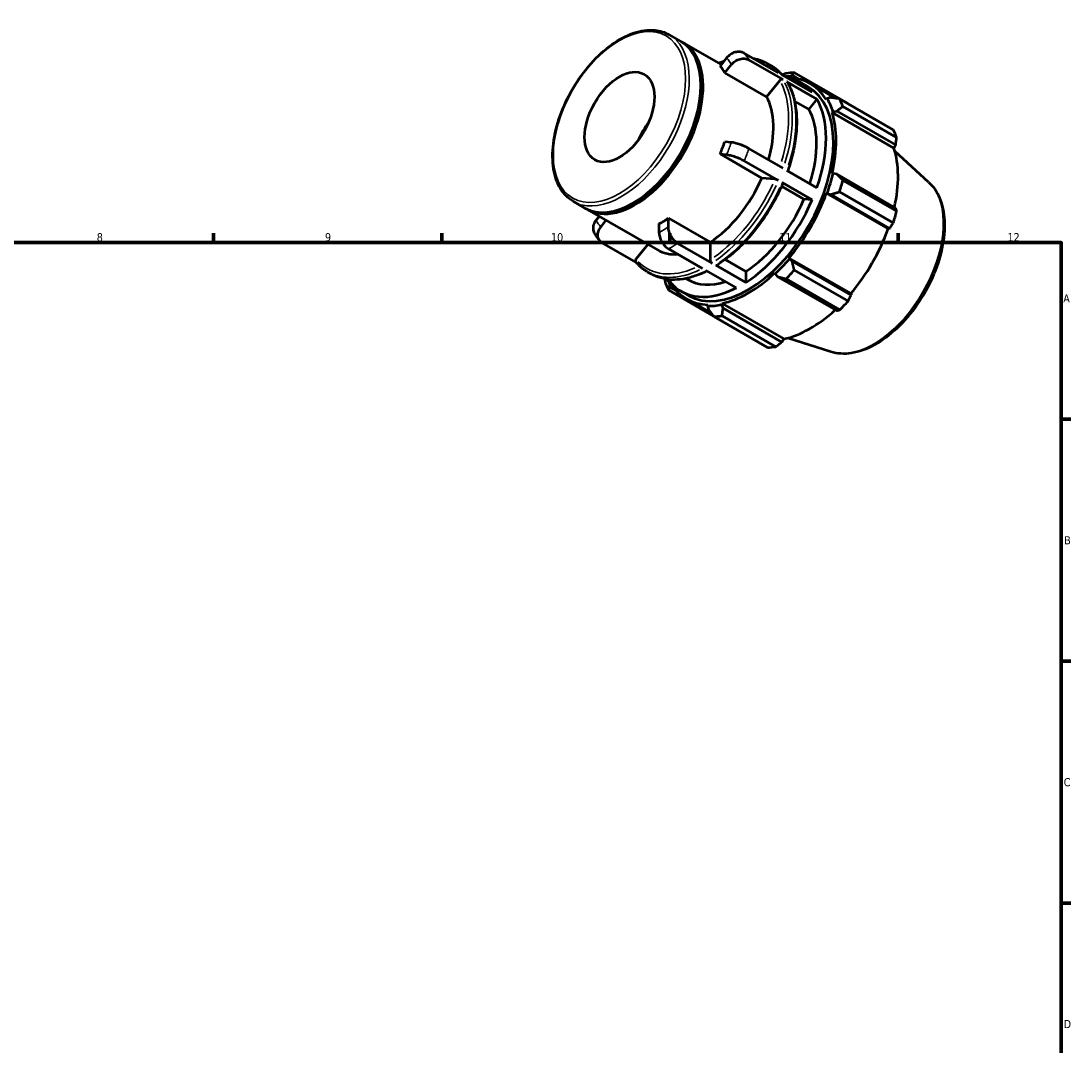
# Model space of a CAD drawing. Header units: millimetres. Extents: x 0 to 931, y 0 to 642.
# Tile 4 of 4: x 502 to 824, y 327 to 642. Entities that reach past the tile are written whole.
import ezdxf

# ---------------------------------------------------------------- set-up
doc = ezdxf.new("R2010")
doc.units = ezdxf.units.MM
for name, color, linetype, lineweight in [('Border (ISO)', 7, 'Continuous', 70), ('Visible (ISO)', 7, 'Continuous', 50), ('Visible Narrow (ISO)', 7, 'Continuous', 35)]:
    doc.layers.add(name, color=color, linetype=linetype, lineweight=lineweight)
doc.styles.add('Note Text (ISO)', font='tahoma.ttf')

# ---------------------------------------------------------------- blocks, each defined once
blk = doc.blocks.new('Borders Default Border')
at = {"layer": 'Border (ISO)'}
for p, q in [((560.67, 574), (560.67, 576.9)), ((630.75, 574), (630.75, 576.9)), ((700.83, 574), (700.83, 576.9)), ((770.92, 574), (770.92, 576.9)), ((821, 519.75), (823.9, 519.75)), ((821, 445.5), (823.9, 445.5)), ((821, 371.25), (823.9, 371.25))]:
    blk.add_line(p, q, dxfattribs=at)
at = {"layer": 'Border (ISO)', "flags": 128}
blk.add_lwpolyline([(20, 20), (20, 574), (821, 574), (821, 20), (20, 20)], dxfattribs=at)
at = {"layer": 'Border (ISO)', "color": 232, "true_color": 0xca0064, "char_height": 2.5, "attachment_point": 7, "style": 'Note Text (ISO)'}
for s, insert in [('8', (524.81, 574.34)), ('9', (594.88, 574.35)), ('10', (664.29, 574.35)), ('11', (734.37, 574.4)), ('12', (804.46, 574.4)), ('A', (821.59, 555.62)), ('B', (821.89, 481.37)), ('C', (821.73, 407.08)), ('D', (821.73, 332.88))]:
    blk.add_mtext(s, dxfattribs=dict(at, insert=insert))

msp = doc.modelspace()

# ---------------------------------------------------------------- linework, layer by layer
at = {"layer": 'Visible (ISO)'}
for p, q in [((700.621, 637.797), (704.156, 635.761)), ((704.863, 635.353), (716.561, 628.617)), ((734.125, 626.1), (723.636, 632.14)), ((718.222, 630.682), (716.209, 628.179)), ((735.574, 624.032), (725.085, 630.072)), ((730.702, 628.99), (731.833, 628.338)), ((717.658, 626.111), (719.671, 628.614)), ((730.48, 618.727), (717.658, 626.111)), ((755.508, 616.673), (739.008, 626.174)), ((734.518, 623.748), (730.48, 618.727)), ((744.496, 620.128), (735.256, 625.448)), ((745.945, 618.06), (736.706, 623.38)), ((737.371, 624.558), (737.505, 624.932)), ((737.505, 624.932), (738.352, 625.347)), ((738.352, 625.347), (740.378, 624.181)), ((741.073, 623.018), (743.336, 621.715)), ((743.949, 622.781), (751.787, 618.267)), ((710.298, 621.792), (710.298, 622.199)), ((743.43, 614.932), (739.087, 617.434)), ((745.945, 618.06), (743.43, 614.932)), ((749.094, 618.207), (748.837, 617.904)), ((750.188, 618.479), (749.094, 618.207)), ((752.891, 618.117), (769.39, 608.616)), ((750.635, 613.92), (750.912, 614.18)), ((750.635, 613.92), (769.613, 602.991)), ((750.912, 614.18), (752.045, 614.366)), ((752.045, 614.366), (770.126, 603.954)), ((770.439, 606.294), (753.94, 615.795)), ((719.671, 604.754), (717.658, 604.938)), ((770.126, 603.954), (769.613, 602.991)), ((716.209, 601.201), (718.222, 601.016)), ((729.031, 593.817), (716.209, 601.201)), ((735.574, 596.814), (725.085, 602.854)), ((780.244, 592.561), (769.93, 601.921)), ((734.125, 593.076), (723.636, 599.116)), ((733.068, 593.447), (729.031, 593.817)), ((745.945, 590.842), (736.706, 596.162)), ((750.912, 595.23), (750.635, 595.172)), ((752.045, 595.013), (750.912, 595.23)), ((770.126, 584.601), (752.045, 595.013)), ((741.98, 587.335), (735.121, 591.285)), ((744.496, 587.104), (735.256, 592.425)), ((753.94, 593.095), (770.439, 583.594)), ((744.496, 587.104), (741.98, 587.335)), ((748.837, 589.116), (749.094, 589.109)), ((748.837, 589.116), (767.814, 578.187)), ((749.094, 589.109), (750.188, 588.762)), ((750.188, 588.762), (768.269, 578.35)), ((769.39, 580.064), (752.891, 589.565)), ((671.158, 586.633), (674.693, 584.598)), ((675.4, 584.19), (696.991, 571.757)), ((689.858, 586.296), (689.505, 586.092)), ((679.111, 582.053), (678.129, 580.831)), ((679.578, 578.763), (681.239, 580.828)), ((700.349, 578.794), (700.349, 581.482)), ((700.349, 581.482), (713.172, 574.098)), ((697.45, 579.812), (697.45, 577.125)), ((768.269, 578.35), (767.814, 578.187)), ((690.371, 567.972), (679.962, 573.966)), ((713.172, 574.098), (713.172, 568.708)), ((694.061, 573.444), (690.376, 568.862)), ((710.838, 566.057), (700.349, 572.097)), ((713.737, 567.727), (703.249, 573.767)), ((717.758, 568.769), (724.108, 565.112)), ((737.505, 569.036), (737.371, 569.256)), ((737.371, 569.256), (756.348, 558.328)), ((738.352, 568.262), (737.505, 569.036)), ((756.433, 557.85), (738.352, 568.262)), ((693.873, 565.036), (695.005, 564.385)), ((721.209, 560.085), (711.97, 565.406)), ((724.108, 561.755), (714.869, 567.075)), ((724.108, 565.112), (724.108, 561.755)), ((733.029, 564.676), (733.116, 564.407)), ((733.116, 564.407), (733.87, 563.534)), ((739.008, 565.519), (755.508, 556.018)), ((700.822, 561.954), (699.302, 562.829)), ((700.749, 561.269), (701.006, 561.572)), ((700.814, 560.329), (700.749, 561.269)), ((701.345, 562.605), (700.822, 561.954)), ((705.686, 562.965), (706.29, 562.617)), ((733.87, 563.534), (751.951, 553.122)), ((752.977, 553.349), (736.478, 562.85)), ((700.43, 559.355), (714.227, 551.41)), ((702.784, 559.195), (700.814, 560.329)), ((704.244, 559.064), (706.507, 557.761)), ((756.348, 558.328), (756.433, 557.85)), ((705.893, 556.695), (713.551, 552.285)), ((712.472, 554.918), (712.338, 554.543)), ((716.727, 554.969), (716.814, 555.339)), ((717.132, 553.895), (716.727, 554.969)), ((716.814, 555.339), (735.791, 544.41)), ((712.338, 554.543), (712.65, 553.461)), ((716.844, 551.544), (733.343, 542.042)), ((735.213, 543.483), (717.132, 553.895)), ((730.812, 541.797), (714.313, 551.298)), ((735.791, 544.41), (735.213, 543.483)), ((750.248, 540.472), (736.975, 544.695))]:
    msp.add_line(p, q, dxfattribs=at)
for centre, major_axis, start_param, end_param in [((689.425, 610.179), (14.731, 25.582), 3.1415927, 6.2831853), ((690.132, 609.772), (14.731, 25.582), 3.1176831, 6.3070949), ((698.9, 604.723), (14.731, 25.582), 5.9499518, 6.0889526), ((726.661, 588.736), (20.46, 35.53), 0.3435016, 0.4380292), ((724.921, 589.738), (19.233, 33.398), 0.3034989, 0.3574833), ((722.659, 591.041), (18.414, 31.977), 6.0750364, 6.4913342), ((724.921, 589.738), (19.028, 33.043), 5.975819, 6.5866842), ((689.778, 609.975), (-14.482, -25.148), 0.787332, 2.3542607), ((724.921, 589.738), (18.414, 31.977), 3.1415927, 6.2831853), ((711.722, 597.339), (14.731, 25.582), 5.1106382, 5.9499518), ((722.659, 591.041), (18.414, 31.977), 5.0278388, 5.963868), ((724.921, 589.738), (19.233, 33.398), 5.8012861, 5.975819), ((726.661, 588.736), (20.46, 35.53), 5.8412887, 5.9358163), ((722.659, 591.041), (16.368, 28.424), 5.0689191, 5.9569114), ((724.921, 589.738), (19.028, 33.043), 5.1904208, 5.8012861), ((700.173, 603.99), (7.558, 13.125), 1.3632955, 1.7782972), ((743.16, 579.235), (20.46, 35.53), 5.8412887, 5.9358163), ((698.9, 604.723), (14.731, 25.582), 4.9027543, 5.041755), ((743.899, 578.81), (-19.028, -33.043), 2.0656152, 2.6596934), ((711.722, 597.339), (-14.731, -25.582), 0.8529648, 1.7611616), ((724.921, 589.738), (-19.233, -33.398), 1.8742952, 2.0488282), ((726.661, 588.736), (20.46, 35.53), 5.0558906, 5.1504181), ((722.659, 591.041), (-16.368, -28.424), 0.8460052, 1.7681212), ((722.659, 591.041), (-18.414, -31.977), 0.8390486, 1.7750778), ((724.921, 589.738), (19.028, 33.043), 4.4050227, 5.0158879), ((698.9, 604.723), (14.731, 25.582), 3.8555567, 3.9945575), ((743.16, 579.235), (-20.46, -35.53), 1.9142979, 2.0088255), ((743.899, 578.81), (-19.028, -33.043), 1.26343, 1.8742952), ((711.722, 597.339), (-14.731, -25.582), 0, 0.3674877), ((724.921, 589.738), (-19.233, -33.398), 1.0888971, 1.26343), ((724.921, 589.738), (19.028, 33.043), 3.6196245, 4.2304897), ((726.661, 588.736), (20.46, 35.53), 4.2704924, 4.36502), ((726.661, 588.736), (-20.46, -35.53), 5.8412887, 5.9358163), ((724.921, 589.738), (-19.233, -33.398), 5.925702, 5.975819), ((722.659, 591.041), (-18.414, -31.977), 6.0750364, 7.0110656), ((724.921, 589.738), (-19.028, -33.043), 5.975819, 6.5866842), ((722.659, 591.041), (-16.368, -28.424), 0, 0.5736797), ((724.921, 589.738), (-19.233, -33.398), 0.3034989, 0.4780318), ((743.16, 579.235), (-20.46, -35.53), 1.1288997, 1.2234273), ((726.661, 588.736), (-20.46, -35.53), 0.3435016, 0.4380292), ((743.899, 578.81), (-19.028, -33.043), 0.4780318, 1.0719493), ((743.16, 579.235), (-20.46, -35.53), 0.3435016, 0.4380292)]:
    msp.add_ellipse(centre, major_axis=major_axis, ratio=0.5780931, start_param=start_param, end_param=end_param, dxfattribs=at)
msp.add_ellipse((685.323, 612.541), major_axis=(7.558, 13.125), ratio=0.5780931, dxfattribs=at)
for points, knots in [([(671.158, 586.633), (669.579, 587.543), (668.246, 588.87), (666.174, 592.239), (665.453, 594.301), (664.698, 598.978), (664.684, 601.609), (665.375, 607.138), (666.082, 610.037), (668.139, 615.804), (669.488, 618.671), (672.689, 624.09), (674.54, 626.642), (678.567, 631.179), (680.741, 633.164), (685.207, 636.363), (687.498, 637.576), (691.968, 639.084), (694.151, 639.383), (697.781, 639.033), (699.286, 638.565), (700.621, 637.797)], [3.9250571, 3.9250571, 3.9250571, 3.9250571, 4.2288868, 4.2288868, 4.5431675, 4.5431675, 4.8667921, 4.8667921, 5.1912638, 5.1912638, 5.5149698, 5.5149698, 5.8383743, 5.8383743, 6.1621573, 6.1621573, 6.486696, 6.486696, 6.8098118, 6.8098118, 7.0666498, 7.0666498, 7.0666498, 7.0666498]), ([(723.636, 632.14), (723.457, 632.243), (723.246, 632.336), (722.798, 632.475), (722.56, 632.519), (722.111, 632.562), (721.859, 632.564), (721.346, 632.517), (721.087, 632.469), (720.614, 632.342), (720.358, 632.251), (719.86, 632.026), (719.618, 631.892), (719.194, 631.614), (718.973, 631.445), (718.564, 631.076), (718.377, 630.875), (718.222, 630.682)], [0, 0, 0, 0, 0.07585898, 0.07585898, 0.15171797, 0.15171797, 0.22763702, 0.22763702, 0.30355608, 0.30355608, 0.37955732, 0.37955732, 0.45555856, 0.45555856, 0.53164551, 0.53164551, 0.60773247, 0.60773247, 0.60773247, 0.60773247]), ([(715.721, 629.101), (716.195, 629.292), (716.667, 629.468), (717.245, 629.665), (717.353, 629.701), (717.46, 629.735)], [0.146792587, 0.146792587, 0.146792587, 0.146792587, 0.201423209, 0.201423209, 0.2139328, 0.2139328, 0.2139328, 0.2139328]), ([(719.671, 628.614), (719.827, 628.807), (720.014, 629.008), (720.422, 629.377), (720.643, 629.546), (721.067, 629.823), (721.309, 629.958), (721.807, 630.183), (722.064, 630.273), (722.536, 630.4), (722.796, 630.449), (723.308, 630.496), (723.561, 630.494), (724.01, 630.451), (724.248, 630.407), (724.696, 630.268), (724.907, 630.175), (725.085, 630.072)], [-0.60773247, -0.60773247, -0.60773247, -0.60773247, -0.53164551, -0.53164551, -0.45555856, -0.45555856, -0.37955732, -0.37955732, -0.30355608, -0.30355608, -0.22763702, -0.22763702, -0.15171797, -0.15171797, -0.07585898, -0.07585898, 0, 0, 0, 0]), ([(726.404, 630.546), (726.847, 630.466), (727.281, 630.366), (728.763, 629.949), (729.767, 629.529), (730.702, 628.99)], [0.57931774, 0.57931774, 0.57931774, 0.57931774, 0.63795414, 0.63795414, 0.78346445, 0.78346445, 0.78346445, 0.78346445]), ([(731.833, 628.338), (732.101, 628.184), (732.363, 628.021), (732.875, 627.674), (733.125, 627.492), (733.614, 627.108), (733.852, 626.907), (734.315, 626.488), (734.54, 626.269), (734.957, 625.835), (735.149, 625.622), (735.336, 625.402)], [0.78346445, 0.78346445, 0.78346445, 0.78346445, 0.82508458, 0.82508458, 0.86670471, 0.86670471, 0.90832484, 0.90832484, 0.94994497, 0.94994497, 0.98761117, 0.98761117, 0.98761117, 0.98761117]), ([(735.574, 624.032), (735.504, 624.072), (735.408, 624.102), (735.233, 624.118), (735.123, 624.108), (734.938, 624.059), (734.831, 624.01), (734.666, 623.902), (734.578, 623.823), (734.518, 623.748)], [0, 0, 0, 0, 0.02960443, 0.02960443, 0.05923226, 0.05923226, 0.08888908, 0.08888908, 0.118571, 0.118571, 0.118571, 0.118571]), ([(736.893, 623.196), (736.89, 623.201), (736.887, 623.205), (736.843, 623.275), (736.775, 623.34), (736.706, 623.38)], [-0.0315622, -0.0315622, -0.0315622, -0.0315622, -0.029604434, -0.029604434, 0, 0, 0, 0]), ([(736.893, 623.196), (737.647, 621.904), (738.256, 620.46), (739.171, 617.318), (739.478, 615.621), (739.784, 612.033), (739.784, 610.142), (739.481, 606.227), (739.178, 604.204), (738.288, 600.119), (737.704, 598.058), (736.989, 595.999)], [1.10288539, 1.10288539, 1.10288539, 1.10288539, 1.28997256, 1.28997256, 1.47705974, 1.47705974, 1.66414691, 1.66414691, 1.85123408, 1.85123408, 2.03593973, 2.03593973, 2.03593973, 2.03593973]), ([(725.085, 602.854), (724.907, 602.957), (724.696, 603.071), (724.248, 603.297), (724.01, 603.409), (723.561, 603.611), (723.308, 603.718), (722.796, 603.922), (722.536, 604.019), (722.064, 604.184), (721.807, 604.269), (721.309, 604.419), (721.067, 604.486), (720.643, 604.591), (720.422, 604.64), (720.014, 604.714), (719.827, 604.74), (719.671, 604.754)], [0, 0, 0, 0, 0.07585898, 0.07585898, 0.15171797, 0.15171797, 0.22763702, 0.22763702, 0.30355608, 0.30355608, 0.37955732, 0.37955732, 0.45555856, 0.45555856, 0.53164551, 0.53164551, 0.60773247, 0.60773247, 0.60773247, 0.60773247]), ([(718.222, 601.016), (718.377, 601.002), (718.564, 600.976), (718.973, 600.902), (719.194, 600.853), (719.618, 600.748), (719.86, 600.682), (720.358, 600.531), (720.614, 600.447), (721.087, 600.281), (721.346, 600.184), (721.859, 599.98), (722.111, 599.873), (722.56, 599.672), (722.798, 599.559), (723.246, 599.333), (723.457, 599.219), (723.636, 599.116)], [-0.60773247, -0.60773247, -0.60773247, -0.60773247, -0.53164551, -0.53164551, -0.45555856, -0.45555856, -0.37955732, -0.37955732, -0.30355608, -0.30355608, -0.22763702, -0.22763702, -0.15171797, -0.15171797, -0.07585898, -0.07585898, 0, 0, 0, 0]), ([(734.125, 593.076), (734.055, 593.116), (733.959, 593.165), (733.783, 593.243), (733.673, 593.287), (733.489, 593.352), (733.382, 593.384), (733.217, 593.425), (733.129, 593.441), (733.068, 593.447)], [0, 0, 0, 0, 0.02960443, 0.02960443, 0.05923226, 0.05923226, 0.08888908, 0.08888908, 0.118571, 0.118571, 0.118571, 0.118571]), ([(735.511, 592.179), (734.628, 590.111), (733.618, 588.066), (731.382, 584.094), (730.155, 582.167), (727.525, 578.495), (726.122, 576.75), (723.187, 573.503), (721.655, 572.001), (718.512, 569.291), (716.902, 568.083), (715.278, 567.043)], [2.15048305, 2.15048305, 2.15048305, 2.15048305, 2.33751271, 2.33751271, 2.52454237, 2.52454237, 2.71157203, 2.71157203, 2.89860169, 2.89860169, 3.08563135, 3.08563135, 3.08563135, 3.08563135]), ([(735.51, 592.18), (735.514, 592.188), (735.515, 592.198), (735.506, 592.232), (735.476, 592.268), (735.394, 592.339), (735.326, 592.384), (735.256, 592.425)], [-0.071343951, -0.071343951, -0.071343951, -0.071343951, -0.059232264, -0.059232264, -0.029604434, -0.029604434, 0, 0, 0, 0]), ([(780.244, 592.561), (781.668, 591.269), (782.794, 589.612), (784.472, 585.628), (784.966, 583.249), (785.233, 578.012), (784.971, 575.133), (783.717, 569.239), (782.723, 566.223), (780.12, 560.359), (778.513, 557.511), (774.84, 552.247), (772.776, 549.832), (768.372, 545.667), (766.031, 543.92), (761.277, 541.296), (758.861, 540.419), (754.327, 539.731), (752.194, 539.853), (750.248, 540.472)], [0.9087145, 0.9087145, 0.9087145, 0.9087145, 1.1973073, 1.1973073, 1.513595, 1.513595, 1.8442104, 1.8442104, 2.1746148, 2.1746148, 2.5033981, 2.5033981, 2.8321004, 2.8321004, 3.1623124, 3.1623124, 3.4932442, 3.4932442, 3.799807, 3.799807, 3.799807, 3.799807]), ([(678.129, 580.831), (677.973, 580.638), (677.821, 580.417), (677.565, 579.96), (677.461, 579.724), (677.311, 579.288), (677.252, 579.049), (677.187, 578.574), (677.182, 578.339), (677.216, 577.92), (677.258, 577.698), (677.385, 577.306), (677.464, 577.133), (677.553, 576.98)], [-0.60773247, -0.60773247, -0.60773247, -0.60773247, -0.53164551, -0.53164551, -0.45555856, -0.45555856, -0.37955732, -0.37955732, -0.30355608, -0.30355608, -0.22763702, -0.22763702, -0.16194729, -0.16194729, -0.16194729, -0.16194729]), ([(679.962, 573.966), (679.783, 574.069), (679.603, 574.201), (679.287, 574.503), (679.15, 574.674), (678.939, 575.011), (678.844, 575.21), (678.707, 575.63), (678.666, 575.852), (678.632, 576.271), (678.637, 576.506), (678.701, 576.98), (678.761, 577.22), (678.911, 577.656), (679.015, 577.892), (679.271, 578.349), (679.423, 578.57), (679.578, 578.763)], [0, 0, 0, 0, 0.07585898, 0.07585898, 0.15171797, 0.15171797, 0.22763702, 0.22763702, 0.30355608, 0.30355608, 0.37955732, 0.37955732, 0.45555856, 0.45555856, 0.53164551, 0.53164551, 0.60773247, 0.60773247, 0.60773247, 0.60773247]), ([(703.249, 573.767), (703.07, 573.87), (702.874, 574.003), (702.492, 574.311), (702.305, 574.486), (701.974, 574.835), (701.801, 575.041), (701.476, 575.478), (701.326, 575.71), (701.073, 576.149), (700.947, 576.396), (700.73, 576.897), (700.639, 577.15), (700.502, 577.612), (700.443, 577.863), (700.367, 578.35), (700.349, 578.587), (700.349, 578.794)], [0, 0, 0, 0, 0.07585898, 0.07585898, 0.15171797, 0.15171797, 0.22763702, 0.22763702, 0.30355608, 0.30355608, 0.37955732, 0.37955732, 0.45555856, 0.45555856, 0.53164551, 0.53164551, 0.60773247, 0.60773247, 0.60773247, 0.60773247]), ([(677.553, 576.98), (677.653, 576.808), (677.756, 576.638), (677.967, 576.303), (678.075, 576.137), (678.296, 575.809), (678.41, 575.647), (678.641, 575.328), (678.76, 575.171), (679.002, 574.861), (679.125, 574.708), (679.252, 574.558)], [2.03827427, 2.03827427, 2.03827427, 2.03827427, 2.06066485, 2.06066485, 2.08305542, 2.08305542, 2.105446, 2.105446, 2.12783658, 2.12783658, 2.15022715, 2.15022715, 2.15022715, 2.15022715]), ([(697.45, 577.125), (697.45, 576.917), (697.468, 576.681), (697.544, 576.193), (697.603, 575.943), (697.74, 575.481), (697.831, 575.227), (698.048, 574.726), (698.174, 574.48), (698.427, 574.041), (698.577, 573.809), (698.902, 573.371), (699.075, 573.166), (699.406, 572.817), (699.593, 572.642), (699.975, 572.333), (700.171, 572.2), (700.349, 572.097)], [-0.60773247, -0.60773247, -0.60773247, -0.60773247, -0.53164551, -0.53164551, -0.45555856, -0.45555856, -0.37955732, -0.37955732, -0.30355608, -0.30355608, -0.22763702, -0.22763702, -0.15171797, -0.15171797, -0.07585898, -0.07585898, 0, 0, 0, 0]), ([(690.376, 568.862), (690.315, 568.787), (690.26, 568.689), (690.202, 568.519), (690.188, 568.417), (690.201, 568.253), (690.23, 568.163), (690.283, 568.079), (690.297, 568.06), (690.313, 568.042)], [-0.118571, -0.118571, -0.118571, -0.118571, -0.088889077, -0.088889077, -0.059232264, -0.059232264, -0.029604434, -0.029604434, -0.021251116, -0.021251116, -0.021251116, -0.021251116]), ([(693.873, 565.036), (693.606, 565.19), (693.344, 565.354), (692.832, 565.7), (692.581, 565.883), (692.093, 566.266), (691.855, 566.467), (691.392, 566.887), (691.167, 567.106), (690.729, 567.561), (690.517, 567.797), (690.312, 568.042)], [3.92505711, 3.92505711, 3.92505711, 3.92505711, 3.96667724, 3.96667724, 4.00829737, 4.00829737, 4.04991749, 4.04991749, 4.09153762, 4.09153762, 4.13315775, 4.13315775, 4.13315775, 4.13315775]), ([(713.172, 568.708), (713.172, 568.627), (713.188, 568.522), (713.241, 568.342), (713.288, 568.235), (713.387, 568.063), (713.456, 567.969), (713.585, 567.833), (713.668, 567.767), (713.737, 567.727)], [-0.118571, -0.118571, -0.118571, -0.118571, -0.08888908, -0.08888908, -0.05923226, -0.05923226, -0.02960443, -0.02960443, 0, 0, 0, 0]), ([(712.193, 565.277), (710.98, 564.666), (709.768, 564.154), (707.317, 563.321), (706.078, 563.01), (703.651, 562.627), (702.464, 562.555), (700.166, 562.657), (699.057, 562.831), (696.943, 563.426), (695.94, 563.846), (695.005, 564.385)], [3.20377166, 3.20377166, 3.20377166, 3.20377166, 3.34301586, 3.34301586, 3.48852617, 3.48852617, 3.63403649, 3.63403649, 3.7795468, 3.7795468, 3.92505711, 3.92505711, 3.92505711, 3.92505711]), ([(714.869, 567.075), (714.938, 567.035), (715.021, 567.007), (715.15, 566.994), (715.219, 567.008), (715.272, 567.039), (715.275, 567.041), (715.278, 567.043)], [0, 0, 0, 0, 0.029604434, 0.029604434, 0.059232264, 0.059232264, 0.061206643, 0.061206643, 0.061206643, 0.061206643])]:
    msp.add_open_spline(points, degree=3, knots=knots, dxfattribs=at)
for points, weights in [([(736.478, 625.929), (735.871, 625.697), (735.28, 625.468)], [1.01215355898, 1.01063378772, 1.00894793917]), ([(738.352, 625.347), (738.662, 625.759), (739.008, 626.174)], [1.00463266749, 1.00879793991, 1.01215355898]), ([(752.891, 618.117), (751.501, 618.308), (750.188, 618.479)], [1.01215355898, 1.00879793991, 1.00463266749]), ([(755.556, 616.583), (755.532, 616.628), (755.508, 616.673)], [1.00017134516, 1.00008670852, 1]), ([(752.045, 614.366), (752.962, 615.072), (753.94, 615.795)], [1.00463266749, 1.00879793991, 1.01215355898]), ([(770.126, 603.954), (770.283, 605.097), (770.439, 606.294)], [1.00262574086, 1.00172095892, 1]), ([(753.94, 593.095), (752.962, 594.08), (752.045, 595.013)], [1.01215355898, 1.00879793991, 1.00463266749]), ([(750.188, 588.762), (751.501, 589.162), (752.891, 589.565)], [1.00463266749, 1.00879793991, 1.01215355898]), ([(770.439, 583.594), (770.283, 584.105), (770.126, 584.601)], [1, 1.00172095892, 1.00262574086]), ([(768.269, 578.35), (768.822, 579.187), (769.39, 580.064)], [1.00262574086, 1.00172095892, 1]), ([(739.008, 565.519), (738.662, 566.925), (738.352, 568.262)], [1.01215355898, 1.00879793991, 1.00463266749]), ([(699.197, 562.848), (699.287, 562.269), (699.382, 561.677)], [1.00920477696, 1.0107499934, 1.01215355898]), ([(733.87, 563.534), (735.136, 563.205), (736.478, 562.85)], [1.00463266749, 1.00879793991, 1.01215355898]), ([(700.43, 559.355), (700.615, 559.859), (700.814, 560.329)], [1.01215355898, 1.00879793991, 1.00463266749]), ([(755.508, 556.018), (755.984, 556.95), (756.433, 557.85)], [1, 1.00172095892, 1.00262574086]), ([(712.65, 553.461), (713.453, 552.408), (714.313, 551.298)], [1.00463266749, 1.00879793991, 1.01215355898]), ([(716.844, 551.544), (716.98, 552.75), (717.132, 553.895)], [1.01215355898, 1.00879793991, 1.00463266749]), ([(751.951, 553.122), (752.458, 553.231), (752.977, 553.349)], [1.00262574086, 1.00172095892, 1]), ([(733.343, 542.042), (734.301, 542.775), (735.213, 543.483)], [1, 1.00172095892, 1.00262574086])]:
    msp.add_rational_spline(points, weights, degree=2, dxfattribs=at)
at = {"layer": 'Visible Narrow (ISO)'}
msp.add_ellipse((685.323, 612.541), major_axis=(14.332, 24.888), ratio=0.5780931, dxfattribs=at)
for centre, major_axis, start_param, end_param in [((685.889, 612.215), (-14.731, -25.582), 0.1570796, 2.984513), ((701.799, 603.053), (18.414, 31.977), 5.9694265, 6.069478), ((711.722, 597.339), (18.015, 31.284), 0.5733383, 0.6112372), ((698.9, 604.723), (16.368, 28.424), 5.9631655, 6.0757389), ((712.288, 597.013), (18.414, 31.977), 6.0854438, 6.2727779), ((713.419, 596.362), (18.414, 31.977), 6.0854438, 6.2727779), ((711.722, 597.339), (18.015, 31.284), 5.0814573, 5.9162572), ((712.288, 597.013), (18.414, 31.977), 5.0746403, 5.9170666), ((713.419, 596.362), (18.414, 31.977), 5.0746403, 5.9170666), ((698.9, 604.723), (-16.368, -28.424), 1.7743753, 1.8869487), ((701.799, 603.053), (18.414, 31.977), 4.9222289, 5.0222804), ((711.722, 597.339), (-18.015, -31.284), 0.8869599, 1.7271666), ((712.288, 597.013), (18.414, 31.977), 4.0274427, 4.869869), ((713.419, 596.362), (-18.414, -31.977), 0.8858501, 1.7282764), ((763.351, 567.608), (15.116, 26.25), 3.4113974, 6.0133806), ((698.9, 604.723), (-16.368, -28.424), 5.9631655, 6.0757389), ((698.9, 604.723), (-16.368, -28.424), 0.7271778, 0.8397511), ((701.799, 603.053), (18.414, 31.977), 3.8750314, 3.9750829), ((711.722, 597.339), (-18.015, -31.284), 6.1217479, 6.9403587), ((712.288, 597.013), (-18.414, -31.977), 0.036394, 0.6914863), ((713.419, 596.362), (-18.414, -31.977), 0.036394, 0.6914863)]:
    msp.add_ellipse(centre, major_axis=major_axis, ratio=0.5780931, start_param=start_param, end_param=end_param, dxfattribs=at)

# ---------------------------------------------------------------- block references
msp.add_blockref('Borders Default Border', (0, 0))

doc.saveas('drawing.dxf')
